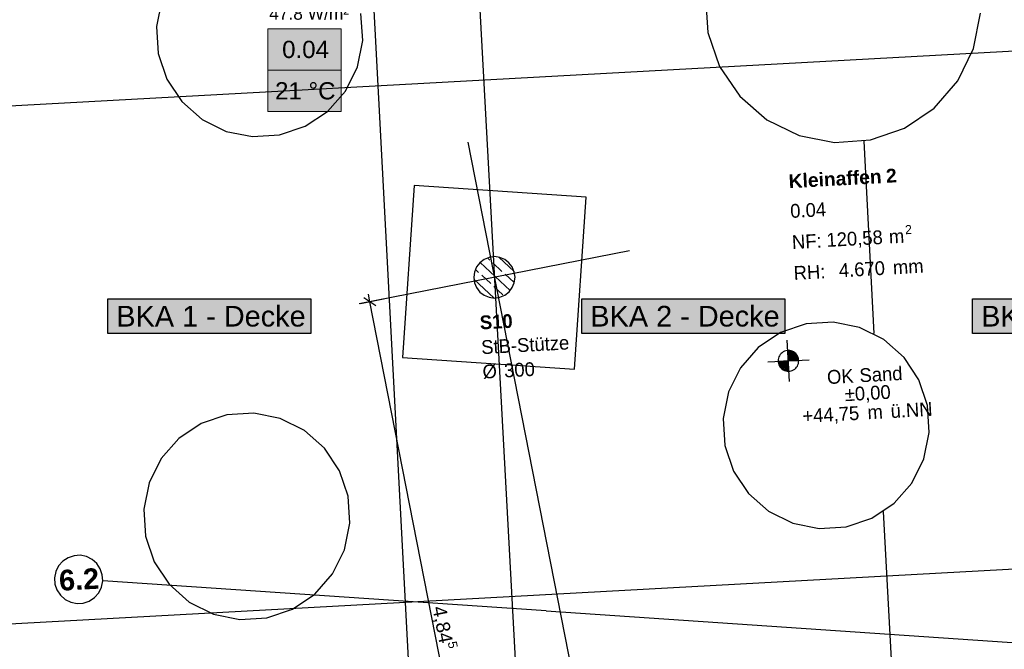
# Model space of a CAD drawing. Extents: x 199 to 1388, y 138 to 979.
# Tile 45 of 155: x 789 to 932, y 399 to 490. Entities that reach past the tile are written whole.
import ezdxf
from ezdxf.lldxf.tags import DXFTag

# ---------------------------------------------------------------- set-up
doc = ezdxf.new("R2010")
doc.units = 0
for name, color, linetype, lineweight, true_color in [('01 Höhen im Gebäude - Basis', 7, 'Continuous', 25, 0x848484), ('01AFU Allgemein Bemaßung-A07ET47HDI', 7, 'Continuous', 25, 0x848484), ('20 Dach Stb-Decke-A07ET47IDI', 7, 'Continuous', 25, 0x848484), ('20 Fundament-A07ET47RDI', 7, 'Continuous', 25, 0x848484), ('20 Räume Innen', 7, 'Continuous', 25, 0x848484), ('20 Stützen - Beschriftung-A07ET47VDI', 7, 'Continuous', 25, 0x848484), ('20 Stützen-A07ET47WDI', 7, 'Continuous', 25, 0x848484), ('A-0', 7, 'Continuous', 25, 0x848484), ('H_Raumnummer', 7, 'Continuous', 18, 0xcc9900), ('UPO_Loop2', 140, 'Continuous', 30, 0x00bfff), ('Uponor_ZonenGrenze', 1, 'Continuous', 25, 0xff0000)]:
    doc.layers.add(name, color=color, linetype=linetype, lineweight=lineweight, true_color=true_color)
doc.layers.add('02 Raster Gebäude-A07ET47NDI', color=7, linetype='Continuous', lineweight=25)
doc.layers.add('H_Text', color=7, linetype='Continuous', lineweight=25)
doc.layers.add('H_Raum', color=1, linetype='Continuous', lineweight=25, true_color=0xff0000, plot=False)
doc.styles.get("Standard").update_dxf_attribs({"font": 'arial.ttf'})
tags = doc.linetypes.add('Raster-A07ET47ODI', pattern=[0.2, 0.1, -0.05, 0, -0.05]).pattern_tags.tags
tags[10:11] = [DXFTag(74, 4), DXFTag(75, 0), DXFTag(340, '0'), DXFTag(46, 1.0), DXFTag(50, 0.0), DXFTag(44, 0.0), DXFTag(45, 0.0)]
tags[8:9] = [DXFTag(74, 4), DXFTag(75, 0), DXFTag(340, '0'), DXFTag(46, 1.0), DXFTag(50, 0.0), DXFTag(44, 0.0), DXFTag(45, 0.0)]
tags[6:7] = [DXFTag(74, 4), DXFTag(75, 0), DXFTag(340, '0'), DXFTag(46, 1.0), DXFTag(50, 0.0), DXFTag(44, 0.0), DXFTag(45, 0.0)]
tags[4:5] = [DXFTag(74, 4), DXFTag(75, 0), DXFTag(340, '0'), DXFTag(46, 1.0), DXFTag(50, 0.0), DXFTag(44, 0.0), DXFTag(45, 0.0)]
tags = doc.linetypes.add('Strichpunktx2', pattern=[2, 1, -0.5, 0, -0.5]).pattern_tags.tags
tags[10:11] = [DXFTag(74, 4), DXFTag(75, 0), DXFTag(340, '0'), DXFTag(46, 1.0), DXFTag(50, 0.0), DXFTag(44, 0.0), DXFTag(45, 0.0)]
tags[8:9] = [DXFTag(74, 4), DXFTag(75, 0), DXFTag(340, '0'), DXFTag(46, 1.0), DXFTag(50, 0.0), DXFTag(44, 0.0), DXFTag(45, 0.0)]
tags[6:7] = [DXFTag(74, 4), DXFTag(75, 0), DXFTag(340, '0'), DXFTag(46, 1.0), DXFTag(50, 0.0), DXFTag(44, 0.0), DXFTag(45, 0.0)]
tags[4:5] = [DXFTag(74, 4), DXFTag(75, 0), DXFTag(340, '0'), DXFTag(46, 1.0), DXFTag(50, 0.0), DXFTag(44, 0.0), DXFTag(45, 0.0)]
tags = doc.linetypes.add('Öffnungslinie Tür Fenster-A07ET47JDI', pattern=[0.115, 0.075, -0.04]).pattern_tags.tags
tags[6:7] = [DXFTag(74, 4), DXFTag(75, 0), DXFTag(340, '0'), DXFTag(46, 1.0), DXFTag(50, 0.0), DXFTag(44, 0.0), DXFTag(45, 0.0)]
tags[4:5] = [DXFTag(74, 4), DXFTag(75, 0), DXFTag(340, '0'), DXFTag(46, 1.0), DXFTag(50, 0.0), DXFTag(44, 0.0), DXFTag(45, 0.0)]

# ---------------------------------------------------------------- blocks, each defined once
blk = doc.blocks.new('Referenz-A07ET47ZDI', base_point=(226.99, 158.1))
at = {"layer": '01 Höhen im Gebäude - Basis'}
for p, q in [((901.18, 437.82), (900.85, 443.82)), ((899.82, 441.73), (899.71, 441.57)), ((899.95, 441.88), (899.82, 441.73)), ((900.1, 442.01), (899.95, 441.88)), ((900.26, 442.12), (900.1, 442.01)), ((900.44, 442.21), (900.26, 442.12)), ((900.62, 442.27), (900.44, 442.21)), ((900.81, 442.31), (900.62, 442.27)), ((901.01, 442.32), (900.81, 442.31)), ((901.21, 442.31), (901.01, 442.32)), ((901.4, 442.27), (901.21, 442.31)), ((901.58, 442.21), (901.4, 442.27)), ((901.76, 442.12), (901.58, 442.21)), ((901.92, 442.01), (901.76, 442.12)), ((902.07, 441.88), (901.92, 442.01)), ((902.2, 441.73), (902.07, 441.88)), ((902.31, 441.57), (902.2, 441.73)), ((898.02, 440.66), (904.01, 440.99)), ((899.52, 441.02), (899.51, 440.82)), ((899.51, 440.82), (899.52, 440.62)), ((899.56, 441.21), (899.52, 441.02)), ((899.52, 440.62), (899.56, 440.43)), ((899.62, 441.39), (899.56, 441.21)), ((899.56, 440.43), (899.62, 440.25)), ((899.71, 441.57), (899.62, 441.39)), ((899.62, 440.25), (899.71, 440.07)), ((902.4, 441.39), (902.31, 441.57)), ((902.31, 440.07), (902.4, 440.25)), ((902.46, 441.21), (902.4, 441.39)), ((902.4, 440.25), (902.46, 440.43)), ((902.5, 441.02), (902.46, 441.21)), ((902.46, 440.43), (902.5, 440.62)), ((902.51, 440.82), (902.5, 441.02)), ((902.5, 440.62), (902.51, 440.82)), ((899.71, 440.07), (899.82, 439.91)), ((899.82, 439.91), (899.95, 439.76)), ((899.95, 439.76), (900.1, 439.63)), ((900.1, 439.63), (900.26, 439.52)), ((900.26, 439.52), (900.44, 439.43)), ((900.44, 439.43), (900.62, 439.37)), ((900.62, 439.37), (900.81, 439.33)), ((900.81, 439.33), (901.01, 439.32)), ((901.01, 439.32), (901.21, 439.33)), ((901.21, 439.33), (901.4, 439.37)), ((901.4, 439.37), (901.58, 439.43)), ((901.58, 439.43), (901.76, 439.52)), ((901.76, 439.52), (901.92, 439.63)), ((901.92, 439.63), (902.07, 439.76)), ((902.07, 439.76), (902.2, 439.91)), ((902.2, 439.91), (902.31, 440.07))]:
    blk.add_line(p, q, dxfattribs=at)
for points in [[(901.01, 442.31), (900.93, 442.31), (900.93, 442.32)], [(901.01, 440.82), (901.01, 442.31), (900.93, 442.31)], [(901.51, 440.85), (901.01, 440.85), (901.01, 442.31)], [(901.51, 442.24), (901.03, 442.24), (901.01, 442.31)], [(901.51, 440.85), (901.51, 442.24), (901.03, 442.24)], [(902.01, 440.88), (901.51, 440.88), (901.51, 442.24)], [(902.01, 441.94), (901.62, 441.94), (901.51, 442.24)], [(902.01, 440.88), (902.01, 441.94), (901.62, 441.94)], [(902.36, 440.89), (902.01, 440.89), (902.01, 441.94)], [(902.36, 441.47), (902.17, 441.47), (902.01, 441.94)], [(899.66, 440.74), (899.51, 440.74), (899.66, 440.75)], [(899.66, 440.17), (899.66, 440.74), (899.51, 440.74)], [(900.01, 440.75), (899.66, 440.75), (900.01, 440.77)], [(899.85, 440.17), (899.66, 440.17), (899.66, 440.75)], [(900.01, 439.7), (900.01, 440.75), (899.66, 440.75)], [(900.01, 439.7), (899.85, 440.17), (899.66, 440.17)], [(900.51, 440.77), (900.01, 440.77), (900.51, 440.79)], [(900.4, 439.7), (900.01, 439.7), (900.01, 440.77)], [(900.51, 439.41), (900.51, 440.77), (900.01, 440.77)], [(901.01, 440.79), (900.51, 440.79), (901.01, 440.82)], [(900.99, 439.41), (900.51, 439.41), (900.51, 440.79)], [(901.01, 439.33), (901.01, 440.79), (900.51, 440.79)], [(901.01, 440.82), (901.51, 440.85), (901.01, 440.85)], [(901.09, 439.33), (901.01, 439.33), (901.01, 440.82)], [(901.51, 440.85), (902.01, 440.88), (901.51, 440.88)], [(902.01, 440.88), (902.36, 440.89), (902.01, 440.89)], [(902.36, 440.89), (902.36, 441.47), (902.17, 441.47)], [(902.51, 440.9), (902.36, 440.9), (902.36, 441.47)], [(902.36, 440.89), (902.51, 440.9), (902.36, 440.9)], [(900.51, 439.41), (900.4, 439.7), (900.01, 439.7)], [(901.01, 439.33), (900.99, 439.41), (900.51, 439.41)], [(901.09, 439.32), (901.09, 439.33), (901.01, 439.33)]]:
    blk.add_solid(points, dxfattribs=at)
at = {"layer": '01AFU Allgemein Bemaßung-A07ET47HDI'}
for p, q in [((840.26, 449.39), (840.04, 450.49)), ((842.22, 449.77), (838.88, 449.11)), ((841.14, 448.79), (839.38, 449.98)), ((858.95, 354.27), (840.26, 449.39))]:
    blk.add_line(p, q, dxfattribs=at)
at = {"layer": '02 Raster Gebäude-A07ET47NDI', "linetype": 'Raster-A07ET47ODI', "ltscale": 56.250004}
for p, q in [((830.56, 960.36), (867.62, 283.24)), ((1016.65, 490.27), (323.9, 452.35)), ((1013.18, 414.97), (326.93, 377.41)), ((865.83, 404.55), (801.49, 408.9)), ((865.83, 404.55), (1084.17, 389.8))]:
    blk.add_line(p, q, dxfattribs=at)
at = {"layer": '02 Raster Gebäude-A07ET47NDI', "linetype": 'Strichpunktx2', "ltscale": 56.250004}
for p, q in [((854.48, 472.56), (873.16, 377.46)), ((877.96, 456.79), (838.71, 449.08))]:
    blk.add_line(p, q, dxfattribs=at)
at = {"layer": '02 Raster Gebäude-A07ET47NDI'}
for p, q in [((795.69, 411.77), (795.09, 411.09)), ((796.45, 412.28), (795.69, 411.77)), ((797.32, 412.57), (796.45, 412.28)), ((798.23, 412.63), (797.32, 412.57)), ((799.13, 412.45), (798.23, 412.63)), ((799.94, 412.04), (799.13, 412.45)), ((800.63, 411.44), (799.94, 412.04)), ((794.68, 410.27), (794.5, 409.37)), ((795.09, 411.09), (794.68, 410.27)), ((801.14, 410.68), (800.63, 411.44)), ((801.43, 409.81), (801.14, 410.68)), ((794.5, 409.37), (794.56, 408.46)), ((801.31, 408.01), (801.49, 408.9)), ((801.49, 408.9), (801.43, 409.81)), ((794.56, 408.46), (794.85, 407.6)), ((794.85, 407.6), (795.36, 406.83)), ((800.9, 407.19), (801.31, 408.01)), ((795.36, 406.83), (796.04, 406.23)), ((796.04, 406.23), (796.86, 405.82)), ((798.67, 405.7), (799.54, 405.99)), ((799.54, 405.99), (800.3, 406.5)), ((800.3, 406.5), (800.9, 407.19)), ((796.86, 405.82), (797.76, 405.64)), ((797.76, 405.64), (798.67, 405.7))]:
    blk.add_line(p, q, dxfattribs=at)
at = {"layer": '02 Raster Gebäude-A07ET47NDI', "linetype": 'ByBlock', "ltscale": 56.250004}
blk.add_line((865.83, 404.55), (865.83, 404.55), dxfattribs=at)
blk.add_line((865.83, 404.55), (865.83, 404.55), dxfattribs=at)
at = {"layer": '20 Dach Stb-Decke-A07ET47IDI', "linetype": 'Öffnungslinie Tür Fenster-A07ET47JDI', "ltscale": 56.250004}
for p, q in [((810.06, 493.16), (809.29, 489.32)), ((888.95, 493.67), (889.31, 488.46)), ((839.22, 487.3), (838.97, 491.2)), ((927.88, 486.12), (928.87, 491.25)), ((809.29, 489.32), (809.54, 485.41)), ((889.31, 488.46), (891.02, 483.53)), ((838.45, 483.46), (839.22, 487.3)), ((925.59, 481.43), (927.88, 486.12)), ((809.54, 485.41), (810.79, 481.7)), ((836.71, 479.95), (838.45, 483.46)), ((891.02, 483.53), (893.94, 479.2)), ((810.79, 481.7), (812.96, 478.44)), ((922.17, 477.49), (925.59, 481.43)), ((834.12, 477.01), (836.71, 479.95)), ((893.94, 479.2), (897.88, 475.78)), ((812.96, 478.44), (815.9, 475.85)), ((917.84, 474.57), (922.17, 477.49)), ((830.86, 474.84), (834.12, 477.01)), ((815.9, 475.85), (819.41, 474.11)), ((827.15, 473.59), (830.86, 474.84)), ((897.88, 475.78), (902.57, 473.49)), ((912.91, 472.86), (917.84, 474.57)), ((819.41, 474.11), (823.24, 473.34)), ((823.24, 473.34), (827.15, 473.59)), ((902.57, 473.49), (907.7, 472.5)), ((907.7, 472.5), (912.91, 472.86)), ((903.59, 446.18), (899.88, 444.93)), ((907.5, 446.43), (903.59, 446.18)), ((911.34, 445.66), (907.5, 446.43)), ((899.88, 444.93), (896.62, 442.76)), ((914.85, 443.92), (911.34, 445.66)), ((917.79, 441.33), (914.85, 443.92)), ((896.62, 442.76), (894.04, 439.82)), ((919.96, 438.07), (917.79, 441.33)), ((894.04, 439.82), (892.3, 436.31)), ((921.21, 434.36), (919.96, 438.07)), ((892.3, 436.31), (891.53, 432.47)), ((823.42, 433.25), (819.51, 433)), ((827.26, 432.48), (823.42, 433.25)), ((921.46, 430.45), (921.21, 434.36)), ((815.8, 431.75), (812.54, 429.58)), ((819.51, 433), (815.8, 431.75)), ((830.76, 430.74), (827.26, 432.48)), ((891.53, 432.47), (891.77, 428.56)), ((833.7, 428.15), (830.76, 430.74)), ((920.69, 426.61), (921.46, 430.45)), ((812.54, 429.58), (809.95, 426.65)), ((835.87, 424.89), (833.7, 428.15)), ((891.77, 428.56), (893.03, 424.85)), ((809.95, 426.65), (808.21, 423.14)), ((918.95, 423.11), (920.69, 426.61)), ((837.12, 421.18), (835.87, 424.89)), ((893.03, 424.85), (895.2, 421.59)), ((808.21, 423.14), (807.44, 419.3)), ((916.36, 420.17), (918.95, 423.11)), ((895.2, 421.59), (898.14, 419.01)), ((837.37, 417.28), (837.12, 421.18)), ((913.1, 418), (916.36, 420.17)), ((807.44, 419.3), (807.69, 415.39)), ((898.14, 419.01), (901.64, 417.27)), ((909.39, 416.75), (913.1, 418)), ((836.6, 413.44), (837.37, 417.28)), ((901.64, 417.27), (905.48, 416.5)), ((905.48, 416.5), (909.39, 416.75)), ((807.69, 415.39), (808.94, 411.68)), ((834.86, 409.93), (836.6, 413.44)), ((808.94, 411.68), (811.11, 408.42)), ((832.27, 406.99), (834.86, 409.93)), ((811.11, 408.42), (814.05, 405.83)), ((829.01, 404.82), (832.27, 406.99)), ((814.05, 405.83), (817.56, 404.09)), ((825.3, 403.57), (829.01, 404.82)), ((817.56, 404.09), (821.39, 403.32)), ((821.39, 403.32), (825.3, 403.57))]:
    blk.add_line(p, q, dxfattribs=at)
at = {"layer": '20 Fundament-A07ET47RDI', "linetype": 'Öffnungslinie Tür Fenster-A07ET47JDI', "ltscale": 56.250004}
for p, q in [((846.7, 466.25), (845.02, 441.31)), ((871.65, 464.57), (846.7, 466.25)), ((869.96, 439.62), (871.65, 464.57)), ((845.02, 441.31), (869.96, 439.62))]:
    blk.add_line(p, q, dxfattribs=at)
at = {"layer": '20 Stützen-A07ET47WDI'}
for p, q in [((858.33, 455.94), (857.56, 455.83)), ((859.11, 455.83), (858.33, 455.94)), ((856.21, 455.06), (855.74, 454.44)), ((856.83, 455.53), (856.21, 455.06)), ((860.65, 451.05), (856.26, 455.1)), ((857.56, 455.83), (856.83, 455.53)), ((857.67, 455.42), (857.32, 455.75)), ((859.44, 453.8), (858.11, 455.02)), ((861.2, 453.8), (858.97, 455.86)), ((859.83, 455.53), (859.11, 455.83)), ((860.45, 455.06), (859.83, 455.53)), ((860.93, 454.44), (860.45, 455.06)), ((855.44, 453.71), (855.33, 452.94)), ((855.74, 454.44), (855.44, 453.71)), ((856.05, 453.66), (855.58, 454.09)), ((857.81, 452.03), (856.49, 453.25)), ((861.2, 452.17), (859.88, 453.39)), ((861.23, 453.71), (860.93, 454.44)), ((861.33, 452.94), (861.23, 453.71)), ((855.33, 452.94), (855.44, 452.16)), ((858.31, 449.94), (855.35, 452.67)), ((855.44, 452.16), (855.74, 451.44)), ((859.58, 450.41), (858.25, 451.63)), ((860.93, 451.44), (861.23, 452.16)), ((861.23, 452.16), (861.33, 452.94)), ((855.74, 451.44), (856.21, 450.81)), ((856.21, 450.81), (856.83, 450.34)), ((856.83, 450.34), (857.56, 450.04)), ((859.11, 450.04), (859.83, 450.34)), ((859.83, 450.34), (860.46, 450.82)), ((860.46, 450.82), (860.93, 451.44)), ((857.56, 450.04), (858.33, 449.94)), ((858.33, 449.94), (859.11, 450.04))]:
    blk.add_line(p, q, dxfattribs=at)
at = {"layer": 'A-0', "linetype": 'Continuous', "ltscale": 312.5}
for p, q in [((858.33, 455.94), (857.56, 455.83)), ((859.11, 455.83), (858.33, 455.94)), ((856.21, 455.06), (855.74, 454.44)), ((856.83, 455.53), (856.21, 455.06)), ((857.56, 455.83), (856.83, 455.53)), ((859.83, 455.53), (859.11, 455.83)), ((860.45, 455.06), (859.83, 455.53)), ((860.93, 454.44), (860.45, 455.06)), ((855.44, 453.71), (855.33, 452.94)), ((855.74, 454.44), (855.44, 453.71)), ((861.23, 453.71), (860.93, 454.44)), ((861.33, 452.94), (861.23, 453.71)), ((855.33, 452.94), (855.44, 452.16)), ((855.44, 452.16), (855.74, 451.44)), ((860.93, 451.44), (861.23, 452.16)), ((861.23, 452.16), (861.33, 452.94)), ((855.74, 451.44), (856.21, 450.81)), ((856.21, 450.81), (856.83, 450.34)), ((856.83, 450.34), (857.56, 450.04)), ((859.11, 450.04), (859.83, 450.34)), ((859.83, 450.34), (860.46, 450.82)), ((860.46, 450.82), (860.93, 451.44)), ((857.56, 450.04), (858.33, 449.94)), ((858.33, 449.94), (859.11, 450.04)), ((901.51, 442.24), (900.93, 442.32)), ((900.93, 442.32), (901.01, 440.82)), ((902.01, 441.94), (901.51, 442.24)), ((902.36, 441.47), (902.01, 441.94)), ((901.01, 440.82), (899.51, 440.74)), ((899.51, 440.74), (899.66, 440.17)), ((899.66, 440.17), (900.01, 439.7)), ((901.01, 440.82), (902.51, 440.9)), ((901.09, 439.32), (901.01, 440.82)), ((902.51, 440.9), (902.36, 441.47)), ((900.01, 439.7), (900.51, 439.41)), ((900.51, 439.41), (901.09, 439.32))]:
    blk.add_line(p, q, dxfattribs=at)
at = {"layer": '01 Höhen im Gebäude - Basis', "linetype": 'Continuous', "ltscale": 40.625, "char_height": 2, "attachment_point": 1, "rotation": 3.1552}
for s, insert in [('{\\fCentury Gothic;Sand}', (911.27, 439.71)), ('{\\fCentury Gothic;OK}', (906.56, 439.45)), ('{\\fCentury Gothic;±0,00}', (909.13, 436.97)), ('{\\fCentury Gothic;ü.NN}', (915.78, 434.53)), ('{\\fCentury Gothic;+44,75}', (902.99, 433.82)), ('{\\fCentury Gothic;m}', (912.43, 434.35))]:
    blk.add_mtext(s, dxfattribs=dict(at, insert=insert))
at = {"layer": '01AFU Allgemein Bemaßung-A07ET47HDI', "linetype": 'ByBlock', "ltscale": 40.625, "attachment_point": 1, "rotation": 281.1156}
for s, insert, char_height in [('{\\fArial;4,84}', (851.29, 405.44), 2), ('{\\fArial;5}', (852.85, 400.27), 1.32)]:
    blk.add_mtext(s, dxfattribs=dict(at, insert=insert, char_height=char_height))
at = {"layer": '02 Raster Gebäude-A07ET47NDI', "linetype": 'Continuous', "ltscale": 56.250004, "insert": (795.06, 410.47), "char_height": 3, "attachment_point": 1, "rotation": 3.1332}
blk.add_mtext('{\\fArial|b1|i0;6.2}', dxfattribs=at)
at = {"layer": '20 Räume Innen', "linetype": 'Continuous', "ltscale": 40.625, "attachment_point": 1, "rotation": 3.1332}
for s, insert, char_height in [('{\\fArial|b1|i0;Kleinaffen}', (900.99, 467.86), 2), ('{\\fArial|b1|i0;2}', (915.12, 468.64), 2), ('{\\fCentury Gothic;0.04}', (901.22, 463.54), 2), ('{\\fCentury Gothic;2}', (917.91, 460.5), 1.32), ('{\\fCentury Gothic;NF:}', (901.47, 459.03), 2), ('{\\fCentury Gothic;120,58}', (906.48, 459.34), 2), ('{\\fCentury Gothic;m}', (915.54, 459.83), 2), ('{\\fCentury Gothic;RH:}', (901.72, 454.55), 2), ('{\\fCentury Gothic;4.670}', (908.28, 454.94), 2), ('{\\fCentury Gothic;mm}', (916.12, 455.37), 2)]:
    blk.add_mtext(s, dxfattribs=dict(at, insert=insert, char_height=char_height))
at = {"layer": '20 Stützen - Beschriftung-A07ET47VDI', "char_height": 2, "attachment_point": 1, "rotation": 3.1332}
for s, insert in [('{\\fCentury Gothic|b1|i0;S10}', (856.17, 447.37)), ('{\\fCentury Gothic;StB-Stütze}', (856.37, 443.79)), ('{\\fCentury Gothic;Ø}', (856.56, 440.24)), ('{\\fCentury Gothic;300}', (859.69, 440.41))]:
    blk.add_mtext(s, dxfattribs=dict(at, insert=insert))

msp = doc.modelspace()

# ---------------------------------------------------------------- linework, layer by layer
at = {"layer": 'H_Raumnummer'}
for p, q in [((825.46, 488.99), (836.08, 488.99)), ((825.46, 476.99), (825.46, 488.99)), ((836.08, 488.99), (836.08, 476.99)), ((825.46, 482.99), (836.08, 482.99)), ((836.08, 476.99), (825.46, 476.99))]:
    msp.add_line(p, q, dxfattribs=at)
at = {"layer": 'H_Raumnummer', "color": 7, "true_color": 0xffffff}
for points in [[(825.46, 476.99), (836.08, 476.99), (825.46, 488.99)], [(836.08, 476.99), (825.46, 488.99), (836.08, 488.99)]]:
    msp.add_solid(points, dxfattribs=at)
at = {"layer": 'H_Text'}
for p, q in [((802.21, 449.8), (831.71, 449.8)), ((802.21, 444.8), (802.21, 449.8)), ((831.71, 449.8), (831.71, 444.8)), ((871.01, 449.8), (900.51, 449.8)), ((871.01, 444.8), (871.01, 449.8)), ((900.51, 449.8), (900.51, 444.8)), ((927.74, 449.8), (957.24, 449.8)), ((927.74, 444.8), (927.74, 449.8)), ((831.71, 444.8), (802.21, 444.8)), ((900.51, 444.8), (871.01, 444.8)), ((957.24, 444.8), (927.74, 444.8))]:
    msp.add_line(p, q, dxfattribs=at)
at = {"layer": 'H_Text', "color": 7, "true_color": 0xffffff}
for points in [[(802.21, 444.8), (831.71, 444.8), (802.21, 449.8)], [(831.71, 444.8), (802.21, 449.8), (831.71, 449.8)], [(871.01, 444.8), (900.51, 444.8), (871.01, 449.8)], [(900.51, 444.8), (871.01, 449.8), (900.51, 449.8)], [(927.74, 444.8), (957.24, 444.8), (927.74, 449.8)], [(957.24, 444.8), (927.74, 449.8), (957.24, 449.8)]]:
    msp.add_solid(points, dxfattribs=at)
at = {"layer": 'Uponor_ZonenGrenze', "ltscale": 0.25}
for p, q in [((838.23, 541.2), (847.91, 358.04)), ((911.94, 472.69), (913.42, 444.77)), ((914.78, 418.96), (917.28, 371.7))]:
    msp.add_line(p, q, dxfattribs=at)

# ---------------------------------------------------------------- block references
at = {"layer": 'UPO_Loop2', "color": 219, "lineweight": 80, "ltscale": 4000.00006, "true_color": 0x642165}
msp.add_blockref('Referenz-A07ET47ZDI', (226.99, 158.1), dxfattribs=at)

# ---------------------------------------------------------------- texts
at = {"layer": 'H_Raum', "insert": (825.65, 492.1), "char_height": 1.8, "attachment_point": 1}
msp.add_mtext('{\\fArial;47.8 W/m²}', dxfattribs=at)
at = {"layer": 'H_Raumnummer', "char_height": 2.5, "attachment_point": 1}
for s, insert in [('{\\fArial;0.04}', (827.53, 487.24)), ('{\\fArial;21 °C}', (826.5, 481.24))]:
    msp.add_mtext(s, dxfattribs=dict(at, insert=insert))
at = {"layer": 'H_Text', "char_height": 3, "attachment_point": 1}
for s, insert in [('{\\fArial;BKA 1 - Decke}', (803.46, 448.8)), ('{\\fArial;BKA 2 - Decke}', (872.26, 448.8)), ('{\\fArial;BKA 3 - Decke}', (928.99, 448.8))]:
    msp.add_mtext(s, dxfattribs=dict(at, insert=insert))

doc.saveas('drawing.dxf')
